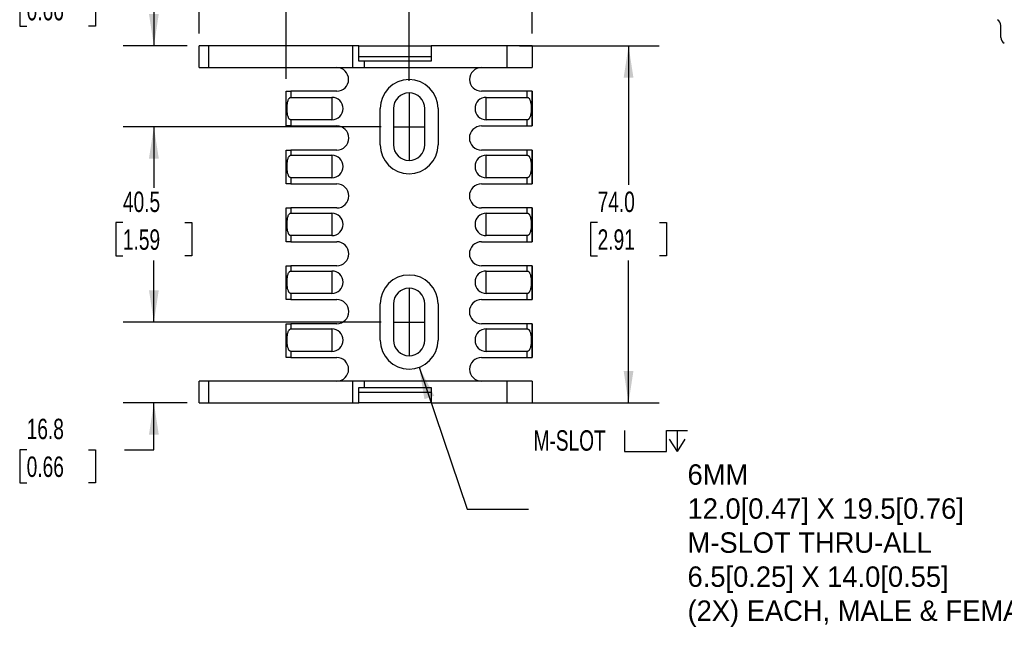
# Model space of a CAD drawing. Header units: millimetres. Extents: x 0 to 559, y 0 to 432.
# Tile 3 of 5: x 246 to 451, y 178 to 303. Entities that reach past the tile are written whole.
import ezdxf

# ---------------------------------------------------------------- set-up
doc = ezdxf.new("R2010")
doc.units = ezdxf.units.MM
doc.header["$LTSCALE"] = 2
doc.linetypes.add('CENTERX2', pattern=[20.32, 12.7, -2.54, 2.54, -2.54])
doc.layers.add('CENTER', color=40, linetype='CENTERX2')
doc.layers.add('DIMENSIONS', color=140, linetype='Continuous', lineweight=25)
doc.styles.add('SLDTEXTSTYLE0', font='TXT', dxfattribs={"width": 0.7})
doc.dimstyles.new('SLDDIMSTYLE0', dxfattribs={"dimtxt": 4.316016, "dimasz": 6.604, "dimexe": 0, "dimexo": 0.0625, "dimgap": 1.079004, "dimtad": 0, "dimtih": 1, "dimtoh": 1, "dimdec": 1, "dimrnd": 1e-09, "dimzin": 4, "dimdsep": 46, "dimtxsty": 'SLDTEXTSTYLE0', "dimsah": 1, "dimcen": 0.09, "dimadec": 0, "dimazin": 1, "dimtfac": 1, "dimtdec": 1, "dimtofl": 0, "dimtmove": 0, "dimatfit": 3, "dimfxl": 0, "dimfrac": 2, "dimtolj": 1, "dimtzin": 12, "dimarcsym": 0})
doc.dimstyles.new('SLDDIMSTYLE1', dxfattribs={"dimtxt": 4.316016, "dimasz": 6.604, "dimexe": 0, "dimexo": 0.0625, "dimgap": 1.079004, "dimtad": 0, "dimtih": 1, "dimtoh": 1, "dimdec": 1, "dimrnd": 1e-09, "dimzin": 12, "dimdsep": 46, "dimtxsty": 'SLDTEXTSTYLE0', "dimsah": 1, "dimcen": 0.09, "dimadec": 0, "dimazin": 3, "dimtfac": 1, "dimtdec": 1, "dimtofl": 0, "dimtmove": 0, "dimatfit": 3, "dimfxl": 0, "dimfrac": 2, "dimtolj": 1, "dimtzin": 12, "dimarcsym": 0})
doc.dimstyles.new('SLDDIMSTYLE5', dxfattribs={"dimtxt": 4.316016, "dimasz": 6.604, "dimexe": 0, "dimexo": 0.0625, "dimgap": 1.079004, "dimtad": 0, "dimtih": 1, "dimtoh": 1, "dimdec": 1, "dimrnd": 1e-09, "dimzin": 12, "dimdsep": 46, "dimtxsty": 'SLDTEXTSTYLE0', "dimsah": 1, "dimcen": 0.09, "dimadec": 0, "dimazin": 3, "dimtfac": 1, "dimtdec": 1, "dimtmove": 0, "dimatfit": 0, "dimfxl": 0, "dimfrac": 2, "dimtolj": 1, "dimtzin": 12, "dimarcsym": 0})
doc.dimstyles.new('SLDDIMSTYLE6', dxfattribs={"dimtxt": 0.18, "dimasz": 6.604, "dimexe": 0, "dimexo": 0.0625, "dimgap": 0, "dimtad": 0, "dimtih": 1, "dimtoh": 1, "dimdec": 0, "dimrnd": 1e-09, "dimzin": 0, "dimdsep": 46, "dimtxsty": 'Standard', "dimsah": 1, "dimcen": 0.09, "dimadec": 0, "dimazin": 0, "dimtfac": 6.604, "dimtdec": 0, "dimtofl": 0, "dimtmove": 0, "dimatfit": 3, "dimfxl": 0, "dimfrac": 2, "dimtolj": 1, "dimtzin": 0, "dimarcsym": 0})

# ---------------------------------------------------------------- blocks, each defined once
blk = doc.blocks.new('_D_12')
at = {"layer": 'DIMENSIONS'}
for p, q in [((301.59, 291.03), (301.59, 318.82)), ((327.09, 290.68), (327.09, 318.82)), ((301.59, 312.47), (288.89, 312.47)), ((308.06, 312.47), (306.61, 312.47)), ((306.61, 312.47), (306.61, 305.61)), ((320.89, 312.47), (322.33, 312.47)), ((322.33, 312.47), (322.33, 305.61)), ((327.09, 312.47), (339.79, 312.47)), ((306.61, 305.61), (308.06, 305.61)), ((322.33, 305.61), (320.89, 305.61))]:
    blk.add_line(p, q, dxfattribs=at)
for points in [[(301.59, 312.47), (294.99, 313.48), (294.99, 311.45)], [(327.09, 312.47), (333.7, 311.45), (333.7, 313.48)]]:
    blk.add_solid(points, dxfattribs=at)
at = {"layer": 'DIMENSIONS', "char_height": 4.233, "attachment_point": 1, "style": 'SLDTEXTSTYLE0'}
for s, insert in [('25.5', (308.06, 318.89)), ('1.00', (308.06, 311.06))]:
    blk.add_mtext(s, dxfattribs=dict(at, insert=insert))
blk = doc.blocks.new('_D_13')
at = {"layer": 'DIMENSIONS'}
for p, q in [((274.17, 240.64), (274.17, 253.34)), ((321.3, 240.64), (267.82, 240.64)), ((281.05, 223.89), (267.82, 223.89)), ((274.17, 214.17), (274.17, 223.89)), ((247.79, 214.17), (246.34, 214.17)), ((246.34, 214.17), (246.34, 207.31)), ((260.62, 214.17), (262.07, 214.17)), ((262.07, 214.17), (262.07, 207.31)), ((268.04, 214.17), (274.17, 214.17)), ((246.34, 207.31), (247.79, 207.31)), ((262.07, 207.31), (260.62, 207.31))]:
    blk.add_line(p, q, dxfattribs=at)
for points in [[(274.17, 240.64), (275.18, 247.24), (273.15, 247.24)], [(274.17, 223.89), (273.15, 217.29), (275.18, 217.29)]]:
    blk.add_solid(points, dxfattribs=at)
at = {"layer": 'DIMENSIONS', "char_height": 4.233, "attachment_point": 1, "style": 'SLDTEXTSTYLE0'}
for s, insert in [('16.8', (247.79, 220.59)), ('0.66', (247.79, 212.76))]:
    blk.add_mtext(s, dxfattribs=dict(at, insert=insert))
blk = doc.blocks.new('_D_14')
at = {"layer": 'DIMENSIONS'}
for p, q in [((321.3, 281.14), (267.82, 281.14)), ((274.17, 281.14), (274.17, 269.08)), ((267.75, 261.25), (266.3, 261.25)), ((266.3, 261.25), (266.3, 254.39)), ((280.58, 261.25), (282.03, 261.25)), ((282.03, 261.25), (282.03, 254.39)), ((266.3, 254.39), (267.75, 254.39)), ((274.17, 240.64), (274.17, 253.43)), ((282.03, 254.39), (280.58, 254.39)), ((321.3, 240.64), (267.82, 240.64))]:
    blk.add_line(p, q, dxfattribs=at)
for points in [[(274.17, 281.14), (273.15, 274.54), (275.18, 274.54)], [(274.17, 240.64), (275.18, 247.24), (273.15, 247.24)]]:
    blk.add_solid(points, dxfattribs=at)
at = {"layer": 'DIMENSIONS', "char_height": 4.233, "attachment_point": 1, "style": 'SLDTEXTSTYLE0'}
for s, insert in [('40.5', (267.75, 267.68)), ('1.59', (267.75, 259.85))]:
    blk.add_mtext(s, dxfattribs=dict(at, insert=insert))
blk = doc.blocks.new('_D_15')
at = {"layer": 'DIMENSIONS'}
for p, q in [((247.79, 308.82), (246.34, 308.82)), ((246.34, 308.82), (246.34, 301.96)), ((260.62, 308.82), (262.07, 308.82)), ((262.07, 308.82), (262.07, 301.96)), ((268.04, 308.82), (274.17, 308.82)), ((274.17, 308.82), (274.17, 297.89)), ((246.34, 301.96), (247.79, 301.96)), ((262.07, 301.96), (260.62, 301.96)), ((281.05, 297.89), (267.82, 297.89)), ((321.3, 281.14), (267.82, 281.14)), ((274.17, 281.14), (274.17, 268.44))]:
    blk.add_line(p, q, dxfattribs=at)
for points in [[(274.17, 297.89), (275.18, 304.49), (273.15, 304.49)], [(274.17, 281.14), (273.15, 274.54), (275.18, 274.54)]]:
    blk.add_solid(points, dxfattribs=at)
at = {"layer": 'DIMENSIONS', "char_height": 4.233, "attachment_point": 1, "style": 'SLDTEXTSTYLE0'}
for s, insert in [('16.8', (247.79, 315.25)), ('0.66', (247.79, 307.42))]:
    blk.add_mtext(s, dxfattribs=dict(at, insert=insert))
blk = doc.blocks.new('_D_17')
at = {"layer": 'DIMENSIONS'}
for p, q in [((349.98, 297.89), (378.94, 297.89)), ((372.59, 297.89), (372.59, 269.08)), ((366.18, 261.25), (364.73, 261.25)), ((364.73, 261.25), (364.73, 254.39)), ((379.01, 261.25), (380.45, 261.25)), ((380.45, 261.25), (380.45, 254.39)), ((364.73, 254.39), (366.18, 254.39)), ((372.59, 223.89), (372.59, 253.43)), ((380.45, 254.39), (379.01, 254.39)), ((349.98, 223.89), (378.94, 223.89))]:
    blk.add_line(p, q, dxfattribs=at)
for points in [[(372.59, 297.89), (371.58, 291.29), (373.61, 291.29)], [(372.59, 223.89), (373.61, 230.49), (371.58, 230.49)]]:
    blk.add_solid(points, dxfattribs=at)
at = {"layer": 'DIMENSIONS', "char_height": 4.233, "attachment_point": 1, "style": 'SLDTEXTSTYLE0'}
for s, insert in [('74.0', (366.18, 267.68)), ('2.91', (366.18, 259.85))]:
    blk.add_mtext(s, dxfattribs=dict(at, insert=insert))
blk = doc.blocks.new('_D_18')
at = {"layer": 'DIMENSIONS'}
for p, q in [((283.59, 300.43), (283.59, 336.44)), ((352.59, 300.43), (352.59, 336.44)), ((283.59, 330.09), (305.27, 330.09)), ((310.99, 330.09), (309.54, 330.09)), ((309.54, 330.09), (309.54, 323.23)), ((323.82, 330.09), (325.27, 330.09)), ((325.27, 330.09), (325.27, 323.23)), ((352.59, 330.09), (329.55, 330.09)), ((309.54, 323.23), (310.99, 323.23)), ((325.27, 323.23), (323.82, 323.23))]:
    blk.add_line(p, q, dxfattribs=at)
for points in [[(283.59, 330.09), (290.2, 329.07), (290.2, 331.11)], [(352.59, 330.09), (345.99, 331.11), (345.99, 329.07)]]:
    blk.add_solid(points, dxfattribs=at)
at = {"layer": 'DIMENSIONS', "char_height": 4.233, "attachment_point": 1, "style": 'SLDTEXTSTYLE0'}
for s, insert in [('69.0', (310.99, 336.51)), ('2.72', (310.99, 328.69))]:
    blk.add_mtext(s, dxfattribs=dict(at, insert=insert))
blk = doc.blocks.new('SW_SYMBOL_HOLE_SPOT')
at = {"layer": 'DIMENSIONS', "color": 0}
for p, q in [((0, 1750), (0, 150)), ((3200, 150), (3200, 1750)), ((0, 150), (3200, 150))]:
    blk.add_line(p, q, dxfattribs=at)
blk = doc.blocks.new('SW_SYMBOL_HOLE_DEPTH')
at = {"layer": 'DIMENSIONS', "color": 0}
for p, q in [((0, 1750), (1600, 1750)), ((800, 1750), (800, 150)), ((200, 1110), (800, 150)), ((1400, 1110), (800, 150))]:
    blk.add_line(p, q, dxfattribs=at)

msp = doc.modelspace()

# ---------------------------------------------------------------- linework, layer by layer
for p, q in [((449.8, 299.65), (449.8, 302.1)), ((283.59, 293.39), (283.59, 297.89)), ((285.59, 297.89), (283.59, 297.89)), ((285.59, 293.39), (285.59, 297.89)), ((315.4, 297.89), (285.59, 297.89)), ((315.4, 293.39), (315.4, 297.89)), ((316.69, 297.89), (315.4, 297.89)), ((316.69, 294.69), (316.69, 297.89)), ((316.69, 297.89), (331.69, 297.89)), ((331.69, 297.89), (331.69, 294.69)), ((347.44, 297.89), (331.69, 297.89)), ((347.44, 293.39), (347.44, 297.89)), ((352.59, 297.89), (347.44, 297.89)), ((352.59, 297.89), (352.59, 293.39)), ((316.69, 295.69), (331.69, 295.69)), ((317.82, 294.69), (316.69, 294.69)), ((317.82, 293.39), (317.82, 294.69)), ((331.69, 294.69), (317.82, 294.69)), ((283.59, 293.39), (285.59, 293.39)), ((285.59, 293.39), (315.4, 293.39)), ((315.4, 293.39), (317.82, 293.39)), ((317.82, 293.39), (347.44, 293.39)), ((347.44, 293.39), (352.59, 293.39)), ((301.59, 281.29), (301.59, 288.49)), ((301.59, 288.49), (302.59, 288.49)), ((302.59, 288.49), (302.59, 287.22)), ((312.09, 288.49), (302.59, 288.49)), ((351.59, 288.49), (342.09, 288.49)), ((351.59, 287.22), (351.59, 288.49)), ((352.53, 288.49), (351.59, 288.49)), ((352.53, 288.49), (352.53, 281.29)), ((352.59, 288.49), (352.53, 288.49)), ((352.59, 288.49), (352.59, 281.29)), ((302.59, 287.22), (311.09, 287.22)), ((311.09, 287.22), (311.09, 282.56)), ((343.09, 287.22), (351.59, 287.22)), ((343.09, 282.56), (343.09, 287.22)), ((321.09, 277.39), (321.09, 284.89)), ((323.84, 284.89), (323.84, 277.39)), ((330.34, 277.39), (330.34, 284.89)), ((333.09, 284.89), (333.09, 277.39)), ((302.59, 282.56), (302.59, 281.29)), ((311.09, 282.56), (302.59, 282.56)), ((351.59, 282.56), (343.09, 282.56)), ((351.59, 281.29), (351.59, 282.56)), ((302.59, 281.29), (301.59, 281.29)), ((302.59, 281.29), (312.09, 281.29)), ((342.09, 281.29), (351.59, 281.29)), ((351.59, 281.29), (352.53, 281.29)), ((352.53, 281.29), (352.59, 281.29)), ((301.59, 269.29), (301.59, 276.29)), ((301.59, 276.29), (302.59, 276.29)), ((302.59, 276.29), (302.59, 275.22)), ((312.09, 276.29), (302.59, 276.29)), ((351.59, 276.29), (342.09, 276.29)), ((351.59, 275.22), (351.59, 276.29)), ((352.53, 276.29), (351.59, 276.29)), ((352.53, 276.29), (352.53, 269.29)), ((352.59, 276.29), (352.53, 276.29)), ((352.59, 276.29), (352.59, 269.29)), ((302.59, 275.22), (311.09, 275.22)), ((311.09, 275.22), (311.09, 270.56)), ((343.09, 275.22), (351.59, 275.22)), ((343.09, 270.56), (343.09, 275.22)), ((302.59, 270.56), (302.59, 269.29)), ((311.09, 270.56), (302.59, 270.56)), ((351.59, 270.56), (343.09, 270.56)), ((351.59, 269.29), (351.59, 270.56)), ((302.59, 269.29), (301.59, 269.29)), ((302.59, 269.29), (312.09, 269.29)), ((342.09, 269.29), (351.59, 269.29)), ((351.59, 269.29), (352.53, 269.29)), ((352.53, 269.29), (352.59, 269.29)), ((301.59, 257.29), (301.59, 264.29)), ((301.59, 264.29), (302.59, 264.29)), ((302.59, 264.29), (302.59, 263.22)), ((312.09, 264.29), (302.59, 264.29)), ((351.59, 264.29), (342.09, 264.29)), ((351.59, 263.22), (351.59, 264.29)), ((352.53, 264.29), (351.59, 264.29)), ((352.53, 264.29), (352.53, 257.29)), ((352.59, 264.29), (352.53, 264.29)), ((352.59, 264.29), (352.59, 257.29)), ((302.59, 263.22), (311.09, 263.22)), ((311.09, 263.22), (311.09, 258.56)), ((343.09, 263.22), (351.59, 263.22)), ((343.09, 258.56), (343.09, 263.22)), ((302.59, 257.29), (301.59, 257.29)), ((302.59, 258.56), (302.59, 257.29)), ((311.09, 258.56), (302.59, 258.56)), ((302.59, 257.29), (312.09, 257.29)), ((342.09, 257.29), (351.59, 257.29)), ((351.59, 258.56), (343.09, 258.56)), ((351.59, 257.29), (351.59, 258.56)), ((351.59, 257.29), (352.53, 257.29)), ((352.53, 257.29), (352.59, 257.29)), ((301.59, 245.29), (301.59, 252.29)), ((301.59, 252.29), (302.59, 252.29)), ((302.59, 252.29), (302.59, 251.22)), ((312.09, 252.29), (302.59, 252.29)), ((302.59, 251.22), (311.09, 251.22)), ((311.09, 251.22), (311.09, 246.56)), ((351.59, 252.29), (342.09, 252.29)), ((343.09, 251.22), (351.59, 251.22)), ((343.09, 246.56), (343.09, 251.22)), ((351.59, 251.22), (351.59, 252.29)), ((352.53, 252.29), (351.59, 252.29)), ((352.53, 252.29), (352.53, 245.29)), ((352.59, 252.29), (352.53, 252.29)), ((352.59, 252.29), (352.59, 245.29)), ((302.59, 245.29), (301.59, 245.29)), ((302.59, 246.56), (302.59, 245.29)), ((311.09, 246.56), (302.59, 246.56)), ((302.59, 245.29), (312.09, 245.29)), ((342.09, 245.29), (351.59, 245.29)), ((351.59, 246.56), (343.09, 246.56)), ((351.59, 245.29), (351.59, 246.56)), ((351.59, 245.29), (352.53, 245.29)), ((352.53, 245.29), (352.59, 245.29)), ((321.09, 236.89), (321.09, 244.39)), ((323.84, 244.39), (323.84, 236.89)), ((330.34, 236.89), (330.34, 244.39)), ((333.09, 244.39), (333.09, 236.89)), ((301.59, 233.29), (301.59, 240.29)), ((301.59, 240.29), (302.59, 240.29)), ((302.59, 240.29), (302.59, 239.22)), ((312.09, 240.29), (302.59, 240.29)), ((302.59, 239.22), (311.09, 239.22)), ((311.09, 239.22), (311.09, 234.56)), ((351.59, 240.29), (342.09, 240.29)), ((343.09, 239.22), (351.59, 239.22)), ((343.09, 234.56), (343.09, 239.22)), ((351.59, 239.22), (351.59, 240.29)), ((352.53, 240.29), (351.59, 240.29)), ((352.53, 240.29), (352.53, 233.29)), ((352.59, 240.29), (352.53, 240.29)), ((352.59, 240.29), (352.59, 233.29)), ((302.59, 233.29), (301.59, 233.29)), ((302.59, 234.56), (302.59, 233.29)), ((311.09, 234.56), (302.59, 234.56)), ((302.59, 233.29), (312.09, 233.29)), ((342.09, 233.29), (351.59, 233.29)), ((351.59, 234.56), (343.09, 234.56)), ((351.59, 233.29), (351.59, 234.56)), ((351.59, 233.29), (352.53, 233.29)), ((352.53, 233.29), (352.59, 233.29)), ((283.59, 223.89), (283.59, 228.39)), ((285.59, 228.39), (283.59, 228.39)), ((285.59, 223.89), (285.59, 228.39)), ((315.4, 228.39), (285.59, 228.39)), ((315.4, 223.89), (315.4, 228.39)), ((317.82, 228.39), (315.4, 228.39)), ((316.69, 223.89), (316.69, 227.09)), ((316.69, 227.09), (317.82, 227.09)), ((317.82, 227.09), (317.82, 228.39)), ((347.44, 228.39), (317.82, 228.39)), ((317.82, 227.09), (331.69, 227.09)), ((331.69, 227.09), (331.69, 223.89)), ((347.44, 223.89), (347.44, 228.39)), ((352.59, 228.39), (347.44, 228.39)), ((352.59, 228.39), (352.59, 223.89)), ((316.69, 226.09), (331.69, 226.09)), ((283.59, 223.89), (285.59, 223.89)), ((285.59, 223.89), (315.4, 223.89)), ((315.4, 223.89), (316.69, 223.89)), ((331.69, 223.89), (316.69, 223.89)), ((331.69, 223.89), (347.44, 223.89)), ((347.44, 223.89), (352.59, 223.89))]:
    msp.add_line(p, q)
for centre, radius, start, end in [((448.27, 302.03), 1.54, 2.6055, 57.3945), ((451.34, 299.72), 1.54, 182.6055, 237.3945), ((312.09, 290.94), 2.45, 270, 90), ((342.09, 290.94), 2.45, 90, 270), ((327.09, 284.89), 6, 0, 180), ((327.09, 284.89), 3.25, 0, 180), ((311.09, 284.89), 2.33, 270, 90), ((343.09, 284.89), 2.33, 90, 270), ((312.09, 278.79), 2.5, 270, 90), ((342.09, 278.79), 2.5, 90, 270), ((327.09, 277.39), 6, 180, 0), ((327.09, 277.39), 3.25, 180, 0), ((311.09, 272.89), 2.33, 270, 90), ((343.09, 272.89), 2.33, 90, 270), ((312.09, 266.79), 2.5, 270, 90), ((342.09, 266.79), 2.5, 90, 270), ((311.09, 260.89), 2.33, 270, 90), ((343.09, 260.89), 2.33, 90, 270), ((312.09, 254.79), 2.5, 270, 90), ((342.09, 254.79), 2.5, 90, 270), ((311.09, 248.89), 2.33, 270, 90), ((343.09, 248.89), 2.33, 90, 270), ((327.09, 244.39), 6, 0, 180), ((327.09, 244.39), 3.25, 0, 180), ((312.09, 242.79), 2.5, 270, 90), ((342.09, 242.79), 2.5, 90, 270), ((311.09, 236.89), 2.33, 270, 90), ((343.09, 236.89), 2.33, 90, 270), ((327.09, 236.89), 6, 180, 0), ((327.09, 236.89), 3.25, 180, 0), ((312.09, 230.84), 2.45, 270, 90), ((342.09, 230.84), 2.45, 90, 270)]:
    msp.add_arc(centre, radius, start, end)
for points, knots in [([(302.59, 282.56), (302.57, 282.56), (302.53, 282.56), (302.47, 282.58), (302.42, 282.6), (302.36, 282.63), (302.3, 282.68), (302.25, 282.73), (302.2, 282.79), (302.15, 282.86), (302.08, 283), (301.98, 283.23), (301.88, 283.65), (301.81, 284.21), (301.78, 284.89), (301.81, 285.57), (301.88, 286.13), (301.98, 286.55), (302.08, 286.8), (302.19, 286.97), (302.28, 287.08), (302.38, 287.16), (302.48, 287.21), (302.56, 287.22), (302.59, 287.22)], [0, 0, 0, 0, 0.011244, 0.022575, 0.034271, 0.046581, 0.059721, 0.073869, 0.089167, 0.105729, 0.123644, 0.182176, 0.248269, 0.370478, 0.500084, 0.629605, 0.751899, 0.817935, 0.876523, 0.907771, 0.934869, 0.958517, 0.979755, 1, 1, 1, 1]), ([(351.59, 287.22), (351.61, 287.22), (351.65, 287.22), (351.71, 287.21), (351.77, 287.18), (351.83, 287.15), (351.88, 287.1), (351.93, 287.05), (351.98, 286.99), (352.03, 286.92), (352.11, 286.78), (352.2, 286.55), (352.31, 286.13), (352.38, 285.57), (352.4, 284.89), (352.38, 284.21), (352.31, 283.65), (352.2, 283.23), (352.1, 282.98), (352, 282.81), (351.91, 282.7), (351.81, 282.62), (351.7, 282.57), (351.63, 282.56), (351.59, 282.56)], [0, 0, 0, 0, 0.011244, 0.022575, 0.034271, 0.046581, 0.059721, 0.073869, 0.089167, 0.105729, 0.123644, 0.182176, 0.248269, 0.370478, 0.500084, 0.629605, 0.751899, 0.817935, 0.876523, 0.907771, 0.934869, 0.958517, 0.979755, 1, 1, 1, 1]), ([(302.59, 270.56), (302.57, 270.56), (302.53, 270.56), (302.47, 270.58), (302.42, 270.6), (302.36, 270.63), (302.3, 270.68), (302.25, 270.73), (302.2, 270.79), (302.15, 270.86), (302.08, 271), (301.98, 271.23), (301.88, 271.65), (301.81, 272.21), (301.78, 272.89), (301.81, 273.57), (301.88, 274.13), (301.98, 274.55), (302.08, 274.8), (302.19, 274.97), (302.28, 275.08), (302.38, 275.16), (302.48, 275.21), (302.56, 275.22), (302.59, 275.22)], [0, 0, 0, 0, 0.011244, 0.022575, 0.034271, 0.046581, 0.059721, 0.073869, 0.089167, 0.105729, 0.123644, 0.182176, 0.248269, 0.370478, 0.500084, 0.629605, 0.751899, 0.817935, 0.876523, 0.907771, 0.934869, 0.958517, 0.979755, 1, 1, 1, 1]), ([(351.59, 275.22), (351.61, 275.22), (351.65, 275.22), (351.71, 275.21), (351.77, 275.18), (351.83, 275.15), (351.88, 275.1), (351.93, 275.05), (351.98, 274.99), (352.03, 274.92), (352.11, 274.78), (352.2, 274.55), (352.31, 274.13), (352.38, 273.57), (352.4, 272.89), (352.38, 272.21), (352.31, 271.65), (352.2, 271.23), (352.1, 270.98), (352, 270.81), (351.91, 270.7), (351.81, 270.62), (351.7, 270.57), (351.63, 270.56), (351.59, 270.56)], [0, 0, 0, 0, 0.011244, 0.022575, 0.034271, 0.046581, 0.059721, 0.073869, 0.089167, 0.105729, 0.123644, 0.182176, 0.248269, 0.370478, 0.500084, 0.629605, 0.751899, 0.817935, 0.876523, 0.907771, 0.934869, 0.958517, 0.979755, 1, 1, 1, 1]), ([(302.59, 258.56), (302.57, 258.56), (302.53, 258.56), (302.47, 258.58), (302.42, 258.6), (302.36, 258.63), (302.3, 258.68), (302.25, 258.73), (302.2, 258.79), (302.15, 258.86), (302.08, 259), (301.98, 259.23), (301.88, 259.65), (301.81, 260.21), (301.78, 260.89), (301.81, 261.57), (301.88, 262.13), (301.98, 262.55), (302.08, 262.8), (302.19, 262.97), (302.28, 263.08), (302.38, 263.16), (302.48, 263.21), (302.56, 263.22), (302.59, 263.22)], [0, 0, 0, 0, 0.011244, 0.022575, 0.034271, 0.046581, 0.059721, 0.073869, 0.089167, 0.105729, 0.123644, 0.182176, 0.248269, 0.370478, 0.500084, 0.629605, 0.751899, 0.817935, 0.876523, 0.907771, 0.934869, 0.958517, 0.979755, 1, 1, 1, 1]), ([(351.59, 263.22), (351.61, 263.22), (351.65, 263.22), (351.71, 263.21), (351.77, 263.18), (351.83, 263.15), (351.88, 263.1), (351.93, 263.05), (351.98, 262.99), (352.03, 262.92), (352.11, 262.78), (352.2, 262.55), (352.31, 262.13), (352.38, 261.57), (352.4, 260.89), (352.38, 260.21), (352.31, 259.65), (352.2, 259.23), (352.1, 258.98), (352, 258.81), (351.91, 258.7), (351.81, 258.62), (351.7, 258.57), (351.63, 258.56), (351.59, 258.56)], [0, 0, 0, 0, 0.0112436, 0.0225754, 0.0342709, 0.0465807, 0.0597207, 0.0738686, 0.0891672, 0.1057295, 0.1236445, 0.1821763, 0.2482689, 0.3704775, 0.5000836, 0.6296046, 0.7518988, 0.8179354, 0.876523, 0.9077706, 0.934869, 0.9585167, 0.9797548, 1, 1, 1, 1]), ([(302.59, 246.56), (302.57, 246.56), (302.53, 246.56), (302.47, 246.58), (302.42, 246.6), (302.36, 246.63), (302.3, 246.68), (302.25, 246.73), (302.2, 246.79), (302.15, 246.86), (302.08, 247), (301.98, 247.23), (301.88, 247.65), (301.81, 248.21), (301.78, 248.89), (301.81, 249.57), (301.88, 250.13), (301.98, 250.55), (302.08, 250.8), (302.19, 250.97), (302.28, 251.08), (302.38, 251.16), (302.48, 251.21), (302.56, 251.22), (302.59, 251.22)], [0, 0, 0, 0, 0.011244, 0.022575, 0.034271, 0.046581, 0.059721, 0.073869, 0.089167, 0.105729, 0.123644, 0.182176, 0.248269, 0.370478, 0.500084, 0.629605, 0.751899, 0.817935, 0.876523, 0.907771, 0.934869, 0.958517, 0.979755, 1, 1, 1, 1]), ([(351.59, 251.22), (351.61, 251.22), (351.65, 251.22), (351.71, 251.21), (351.77, 251.18), (351.83, 251.15), (351.88, 251.1), (351.93, 251.05), (351.98, 250.99), (352.03, 250.92), (352.11, 250.78), (352.2, 250.55), (352.31, 250.13), (352.38, 249.57), (352.4, 248.89), (352.38, 248.21), (352.31, 247.65), (352.2, 247.23), (352.1, 246.98), (352, 246.81), (351.91, 246.7), (351.81, 246.62), (351.7, 246.57), (351.63, 246.56), (351.59, 246.56)], [0, 0, 0, 0, 0.011244, 0.022575, 0.034271, 0.046581, 0.059721, 0.073869, 0.089167, 0.105729, 0.123644, 0.182176, 0.248269, 0.370478, 0.500084, 0.629605, 0.751899, 0.817935, 0.876523, 0.907771, 0.934869, 0.958517, 0.979755, 1, 1, 1, 1]), ([(302.59, 234.56), (302.57, 234.56), (302.53, 234.56), (302.47, 234.58), (302.42, 234.6), (302.36, 234.63), (302.3, 234.68), (302.25, 234.73), (302.2, 234.79), (302.15, 234.86), (302.08, 235), (301.98, 235.23), (301.88, 235.65), (301.81, 236.21), (301.78, 236.89), (301.81, 237.57), (301.88, 238.13), (301.98, 238.55), (302.08, 238.8), (302.19, 238.97), (302.28, 239.08), (302.38, 239.16), (302.48, 239.21), (302.56, 239.22), (302.59, 239.22)], [0, 0, 0, 0, 0.011244, 0.022575, 0.034271, 0.046581, 0.059721, 0.073869, 0.089167, 0.105729, 0.123644, 0.182176, 0.248269, 0.370478, 0.500084, 0.629605, 0.751899, 0.817935, 0.876523, 0.907771, 0.934869, 0.958517, 0.979755, 1, 1, 1, 1]), ([(351.59, 239.22), (351.61, 239.22), (351.65, 239.22), (351.71, 239.21), (351.77, 239.18), (351.83, 239.15), (351.88, 239.1), (351.93, 239.05), (351.98, 238.99), (352.03, 238.92), (352.11, 238.78), (352.2, 238.55), (352.31, 238.13), (352.38, 237.57), (352.4, 236.89), (352.38, 236.21), (352.31, 235.65), (352.2, 235.23), (352.1, 234.98), (352, 234.81), (351.91, 234.7), (351.81, 234.62), (351.7, 234.57), (351.63, 234.56), (351.59, 234.56)], [0, 0, 0, 0, 0.011244, 0.022575, 0.034271, 0.046581, 0.059721, 0.073869, 0.089167, 0.105729, 0.123644, 0.182176, 0.248269, 0.370478, 0.500084, 0.629605, 0.751899, 0.817935, 0.876523, 0.907771, 0.934869, 0.958517, 0.979755, 1, 1, 1, 1])]:
    msp.add_open_spline(points, degree=3, knots=knots)
at = {"layer": 'CENTER'}
for p, q in [((327.09, 288.14), (327.09, 274.14)), ((323.84, 281.14), (330.34, 281.14)), ((327.09, 247.64), (327.09, 233.64)), ((323.84, 240.64), (330.34, 240.64))]:
    msp.add_line(p, q, dxfattribs=at)

# ---------------------------------------------------------------- block references
at = {"layer": 'DIMENSIONS', "xscale": 0.002728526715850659, "yscale": 0.002728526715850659, "zscale": 0.002728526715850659}
for name, p in [('SW_SYMBOL_HOLE_SPOT', (371.73, 213.36)), ('SW_SYMBOL_HOLE_DEPTH', (380.46, 213.36))]:
    msp.add_blockref(name, p, dxfattribs=at)

# ---------------------------------------------------------------- texts
at = {"layer": 'DIMENSIONS', "insert": (352.89, 218.2), "char_height": 4.233, "attachment_point": 1, "style": 'SLDTEXTSTYLE0'}
msp.add_mtext('M-SLOT ^J', dxfattribs=at)
at = {"layer": 'DIMENSIONS', "attachment_point": 1}
for s, insert, char_height in [('^J', (380.46, 218.2), 4.233), ('^J6MM^J12.0[0.47] X 19.5[0.76]^JM-SLOT THRU-ALL^J6.5[0.25] X 14.0[0.55]^J(2X) EACH, MALE & FEMALE', (384.83, 218.2), 4.2333)]:
    msp.add_mtext(s, dxfattribs=dict(at, insert=insert, char_height=char_height))

# ---------------------------------------------------------------- dimensions: what is measured, and where the dimension line sits
at = {"layer": 'DIMENSIONS'}
for base, p1, p2, angle, dimstyle, picture, middle in [((352.59, 330.09), (283.59, 297.89), (352.59, 297.89), 0, 'SLDDIMSTYLE0', '_D_18', (317.41, 330.09)), ((301.59, 312.47), (327.09, 288.14), (301.59, 288.49), 0, 'SLDDIMSTYLE5', '_D_12', (314.47, 312.47)), ((274.16570836, 281.14077419), (283.59257677, 297.89077419), (323.84257677, 281.14077419), 90, 'SLDDIMSTYLE5', '_D_15', (274.16570836, 308.82292115)), ((372.59, 223.89), (347.44, 297.89), (347.44, 223.89), 90, 'SLDDIMSTYLE0', '_D_17', (372.59, 261.25)), ((274.17, 281.14), (323.84, 240.64), (323.84, 281.14), 90, 'SLDDIMSTYLE1', '_D_14', (274.17, 261.25)), ((274.16570836, 223.89077419), (323.84257677, 240.64077419), (283.59257677, 223.89077419), 90, 'SLDDIMSTYLE5', '_D_13', (274.16570836, 214.16594002))]:
    dim = msp.add_linear_dim(base=base, p1=p1, p2=p2, angle=angle, dimstyle=dimstyle, dxfattribs=at)
    dim.commit()
    dim.dimension.update_dxf_attribs({"geometry": picture, "text_midpoint": middle, "dimtype": 160})

# ---------------------------------------------------------------- leaders
msp.add_leader([(329.17, 231.26), (339.15, 201.83), (351.85, 201.83)], dimstyle='SLDDIMSTYLE6', dxfattribs=at)

doc.saveas('drawing.dxf')
